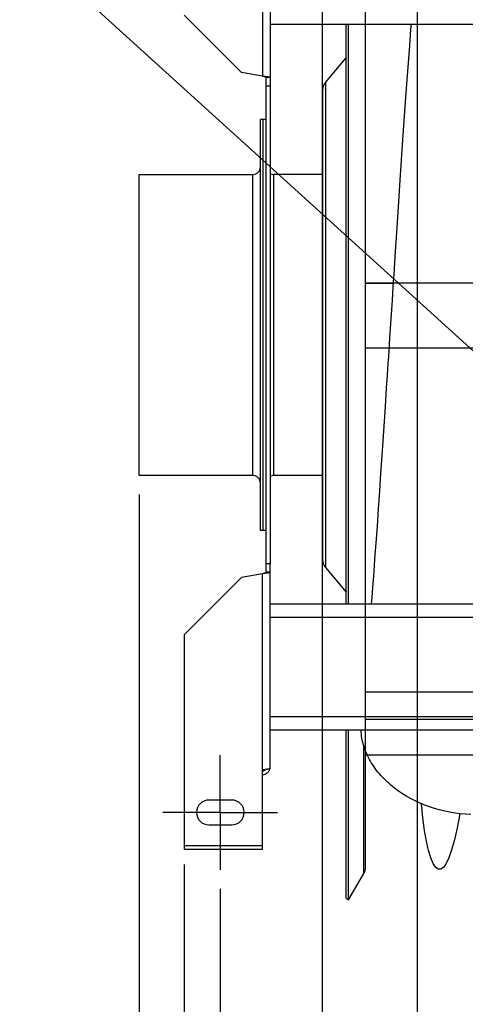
# Model space of a CAD drawing. Extents: x 0 to 420, y 0 to 297.
# Tile 3 of 18: x 143 to 167, y 56 to 108. Entities that reach past the tile are written whole.
import ezdxf

# ---------------------------------------------------------------- set-up
doc = ezdxf.new("R2010")
doc.units = 0
doc.header["$LTSCALE"] = 23.1
doc.linetypes.add('CENTER', pattern=[0.6, 0.375, -0.075, 0.075, -0.075])
doc.layers.get('0').update_dxf_attribs({"linetype": 'CONTINUOUS'})
for name, color, linetype in [('110528_DXF_CONTINUOUS_LINE', 7, 'CONTINUOUS'), ('110528_DXF_DIMENSION', 7, 'CONTINUOUS'), ('110534_DXF_AXIS', 7, 'CONTINUOUS'), ('110534_DXF_CONTINUOUS_LINE', 7, 'CONTINUOUS'), ('110651_DXF_CONTINUOUS_LINE', 7, 'CONTINUOUS'), ('110801_DXF_CONTINUOUS_LINE', 7, 'CONTINUOUS'), ('112850_DXF_CONTINUOUS_LINE', 7, 'CONTINUOUS'), ('AG_HOSE_100_DXF_CONTINUOUS', 7, 'CONTINUOUS'), ('ASE_65-100-75_DXF_DIMENSIO', 7, 'CONTINUOUS')]:
    doc.layers.add(name, color=color, linetype=linetype)
doc.styles.get("Standard").update_dxf_attribs({"font": 'txt', "width": 0.7})
doc.dimstyles.new('DIMSTYLE_1', dxfattribs={"dimtxt": 3.5, "dimasz": 3, "dimexe": 1.5, "dimexo": 1, "dimgap": 0.875, "dimtad": 1, "dimdec": 0, "dimlfac": 10, "dimtxsty": 'STANDARD', "dimblk": '_ARROW_FILLED', "dimblk1": '_ARROW_FILLED', "dimblk2": '_ARROW_FILLED', "dimcen": 0.09, "dimazin": 3, "dimtp": 0.8, "dimtm": 0.8, "dimtfac": 1, "dimtdec": 0, "dimtofl": 0, "dimtmove": 0, "dimatfit": 3, "dimtolj": 1})
doc.dimstyles.new('DIMSTYLE_2', dxfattribs={"dimtxt": 3.5, "dimasz": 3, "dimexe": 1.5, "dimexo": 1, "dimgap": 0.875, "dimtad": 1, "dimdec": 3, "dimlfac": 10, "dimtxsty": 'STANDARD', "dimblk": '_ARROW_FILLED', "dimblk1": '_ARROW_FILLED', "dimblk2": '_ARROW_FILLED', "dimcen": 0.09, "dimazin": 3, "dimtp": 0.8, "dimtm": 0.8, "dimtfac": 1, "dimtdec": 3, "dimtofl": 0, "dimtmove": 0, "dimatfit": 3, "dimtolj": 1})

# ---------------------------------------------------------------- blocks, each defined once
blk = doc.blocks.new('_ARROW_FILLED')
at = {"color": 0, "linetype": 'BYBLOCK'}
blk.add_solid([(0, 0), (-1, 0.167), (-1, -0.167)], dxfattribs=at)
blk = doc.blocks.new('*D2')
at = {"layer": 'ASE_65-100-75_DXF_DIMENSIO', "color": 2, "linetype": 'CONTINUOUS'}
for p, q in [((153.74, 62.155), (153.74, 44.105)), ((231.14, 62.155), (231.14, 44.105)), ((153.74, 45.605), (192.44, 45.605)), ((231.14, 45.605), (192.44, 45.605))]:
    blk.add_line(p, q, dxfattribs=at)
at = {"layer": 'ASE_65-100-75_DXF_DIMENSIO', "color": 2, "linetype": 'CONTINUOUS', "xscale": 3, "yscale": 3, "zscale": 3, "rotation": 180}
blk.add_blockref('_ARROW_FILLED', (153.74, 45.605), dxfattribs=at)
at = {"layer": 'ASE_65-100-75_DXF_DIMENSIO', "color": 2, "linetype": 'CONTINUOUS', "xscale": 3, "yscale": 3, "zscale": 3}
blk.add_blockref('_ARROW_FILLED', (231.14, 45.605), dxfattribs=at)
at = {"layer": 'ASE_65-100-75_DXF_DIMENSIO', "color": 2, "linetype": 'CONTINUOUS', "insert": (192.44, 49.98), "char_height": 3.5, "width": 12.375, "attachment_point": 2}
blk.add_mtext('774', dxfattribs=at)
blk = doc.blocks.new('*D3')
at = {"layer": 'ASE_65-100-75_DXF_DIMENSIO', "color": 2, "linetype": 'CONTINUOUS'}
for p, q in [((151.84, 63.428), (151.84, 34.105)), ((233.04, 63.428), (233.04, 34.105)), ((151.84, 35.605), (192.44, 35.605)), ((233.04, 35.605), (192.44, 35.605))]:
    blk.add_line(p, q, dxfattribs=at)
at = {"layer": 'ASE_65-100-75_DXF_DIMENSIO', "color": 2, "linetype": 'CONTINUOUS', "xscale": 3, "yscale": 3, "zscale": 3, "rotation": 180}
blk.add_blockref('_ARROW_FILLED', (151.84, 35.605), dxfattribs=at)
at = {"layer": 'ASE_65-100-75_DXF_DIMENSIO', "color": 2, "linetype": 'CONTINUOUS', "xscale": 3, "yscale": 3, "zscale": 3}
blk.add_blockref('_ARROW_FILLED', (233.04, 35.605), dxfattribs=at)
at = {"layer": 'ASE_65-100-75_DXF_DIMENSIO', "color": 2, "linetype": 'CONTINUOUS', "insert": (192.44, 39.98), "char_height": 3.5, "width": 11.25, "attachment_point": 2}
blk.add_mtext('812', dxfattribs=at)
blk = doc.blocks.new('*D4')
at = {"layer": 'ASE_65-100-75_DXF_DIMENSIO', "color": 2, "linetype": 'CONTINUOUS'}
for p, q in [((149.49, 82.78), (149.49, 24.105)), ((234.84, 77.597), (234.84, 24.105)), ((149.49, 25.605), (192.165, 25.605)), ((234.84, 25.605), (192.165, 25.605))]:
    blk.add_line(p, q, dxfattribs=at)
at = {"layer": 'ASE_65-100-75_DXF_DIMENSIO', "color": 2, "linetype": 'CONTINUOUS', "xscale": 3, "yscale": 3, "zscale": 3, "rotation": 180}
blk.add_blockref('_ARROW_FILLED', (149.49, 25.605), dxfattribs=at)
at = {"layer": 'ASE_65-100-75_DXF_DIMENSIO', "color": 2, "linetype": 'CONTINUOUS', "xscale": 3, "yscale": 3, "zscale": 3}
blk.add_blockref('_ARROW_FILLED', (234.84, 25.605), dxfattribs=at)
at = {"layer": 'ASE_65-100-75_DXF_DIMENSIO', "color": 2, "linetype": 'CONTINUOUS', "insert": (192.165, 29.98), "char_height": 3.5, "width": 12, "attachment_point": 2}
blk.add_mtext('854', dxfattribs=at)

msp = doc.modelspace()

# ---------------------------------------------------------------- linework, layer by layer
at = {"layer": '110528_DXF_CONTINUOUS_LINE', "color": 3, "linetype": 'CONTINUOUS'}
for p, q in [((160.32164, 77.05514), (160.32164, 107.38599)), ((159.24199, 104.33637), (160.32164, 105.62305)), ((159.08992, 103.91856), (159.08992, 79.39173)), ((159.24199, 78.97391), (160.32164, 77.68723)), ((160.32164, 61.65514), (160.32164, 70.46482))]:
    msp.add_line(p, q, dxfattribs=at)
at = {"layer": '110528_DXF_CONTINUOUS_LINE', "color": 7, "linetype": 'CONTINUOUS'}
for p, q in [((160.45155, 77.05514), (160.45155, 107.38599)), ((160.45155, 61.58014), (160.45155, 70.46482)), ((161.33767, 63.28912), (161.33767, 69.37481)), ((160.45155, 61.58014), (161.25059, 62.96412)), ((160.32164, 61.65514), (160.45155, 61.58014))]:
    msp.add_line(p, q, dxfattribs=at)
at = {"layer": '110528_DXF_CONTINUOUS_LINE', "color": 9, "linetype": 'CONTINUOUS'}
for p, q in [((159.24199, 104.33637), (159.24199, 78.97391)), ((161.25059, 62.96412), (161.25059, 69.62673))]:
    msp.add_line(p, q, dxfattribs=at)
at = {"layer": '110528_DXF_CONTINUOUS_LINE', "color": 3, "linetype": 'CONTINUOUS'}
for centre, start, end in [((159.73992, 103.91856), 140, 180), ((159.73992, 79.39172), 180, 220)]:
    msp.add_arc(centre, 0.65, start, end, dxfattribs=at)
at = {"layer": '110528_DXF_CONTINUOUS_LINE', "color": 7, "linetype": 'CONTINUOUS'}
msp.add_arc((160.68767, 63.28912), 0.65, 330, 360, dxfattribs=at)
at = {"layer": '110528_DXF_DIMENSION', "color": 2, "linetype": 'CONTINUOUS'}
msp.add_line((159.08992, 50.40572), (159.08992, 132.90457), dxfattribs=at)
at = {"layer": '110534_DXF_AXIS', "color": 7, "linetype": 'CENTER'}
for q in [(153.73992, 69.15515), (150.73991, 66.15514), (156.73993, 66.15514), (153.73992, 63.15513)]:
    msp.add_line((153.73992, 66.15514), q, dxfattribs=at)
at = {"layer": '110534_DXF_CONTINUOUS_LINE', "color": 9, "linetype": 'CONTINUOUS'}
for p, q in [((155.93992, 114.9074), (155.93992, 104.66649)), ((155.93992, 68.40289), (155.93992, 78.6438)), ((151.83992, 64.42849), (155.93992, 64.42849))]:
    msp.add_line(p, q, dxfattribs=at)
at = {"layer": '110534_DXF_CONTINUOUS_LINE', "color": 3, "linetype": 'CONTINUOUS'}
for p, q in [((156.33992, 114.84719), (156.33992, 79.15514)), ((151.83992, 107.86045), (154.83992, 104.86045)), ((155.93992, 104.66649), (154.83992, 104.86045)), ((156.33992, 68.4631), (156.33992, 79.15514)), ((151.83992, 75.44984), (154.83992, 78.44984)), ((155.93992, 78.6438), (154.83992, 78.44984)), ((151.83992, 75.44984), (151.83992, 64.22848)), ((155.93992, 64.22848), (155.93992, 68.40289)), ((154.33992, 66.80514), (153.13992, 66.80514)), ((153.13992, 65.50514), (154.33992, 65.50514)), ((151.83992, 64.22849), (155.93992, 64.22849))]:
    msp.add_line(p, q, dxfattribs=at)
at = {"layer": '110534_DXF_CONTINUOUS_LINE', "color": 7, "linetype": 'CONTINUOUS'}
for p, q in [((156.33992, 104.59346), (156.13992, 104.59346)), ((156.13992, 79.15514), (156.13992, 104.59346)), ((156.33992, 104.15514), (156.13992, 104.15514)), ((156.33992, 79.15514), (156.13992, 79.15514)), ((156.13992, 78.71682), (156.13992, 79.15514)), ((156.33992, 78.71682), (156.13992, 78.71682))]:
    msp.add_line(p, q, dxfattribs=at)
at = {"layer": '110534_DXF_CONTINUOUS_LINE', "color": 3, "linetype": 'CONTINUOUS'}
for centre, radius, start, end in [((155.94847, 68.52048), 0.39145, 349.89085, 350.655351), ((153.13992, 66.15514), 0.65, 90, 270), ((154.33992, 66.15514), 0.65, 270, 90)]:
    msp.add_arc(centre, radius, start, end, dxfattribs=at)
at = {"layer": '110534_DXF_CONTINUOUS_LINE', "color": 7, "linetype": 'CONTINUOUS'}
for points, knots in [([(156.13992, 104.59346), (156.13992, 104.60139), (156.11691, 104.61847), (156.0759, 104.63213), (156.0126, 104.64984), (155.96547, 104.66055), (155.93992, 104.66649)], [0, 0, 0, 0, 0.1095964, 0.32647794, 0.63723776, 1, 1, 1, 1]), ([(156.13992, 78.71682), (156.13992, 78.7089), (156.11691, 78.69182), (156.0759, 78.67816), (156.0126, 78.66044), (155.96547, 78.64973), (155.93992, 78.6438)], [0, 0, 0, 0, 0.1095964, 0.32647794, 0.63723776, 1, 1, 1, 1]), ([(155.93992, 68.32267), (155.9741, 68.32267), (156.04349, 68.34054), (156.09474, 68.39073), (156.11217, 68.41994)], [0, 0, 0, 0, 0.50119096, 1, 1, 1, 1])]:
    msp.add_open_spline(points, degree=3, knots=knots, dxfattribs=at)
at = {"layer": '110534_DXF_CONTINUOUS_LINE', "color": 3, "linetype": 'CONTINUOUS'}
for points, knots in [([(156.33992, 104.59346), (156.33992, 104.59744), (156.32801, 104.60619), (156.30572, 104.61308), (156.26831, 104.62226), (156.19653, 104.63471), (156.08531, 104.64963), (155.99096, 104.66056), (155.93992, 104.66649)], [0, 0, 0, 0, 0.0290834, 0.08885385, 0.18164624, 0.30490852, 0.62429132, 1, 1, 1, 1]), ([(156.33992, 78.71682), (156.33992, 78.71284), (156.32801, 78.7041), (156.30572, 78.6972), (156.26831, 78.68802), (156.19653, 78.67558), (156.08531, 78.66066), (155.99096, 78.64973), (155.93992, 78.6438)], [0, 0, 0, 0, 0.0290834, 0.08885385, 0.18164624, 0.30490852, 0.62429132, 1, 1, 1, 1]), ([(155.93992, 68.40289), (155.99096, 68.40778), (156.06511, 68.41487), (156.15932, 68.42497), (156.21935, 68.43235), (156.26811, 68.43933), (156.30584, 68.4469), (156.32711, 68.45248), (156.33992, 68.45951), (156.33992, 68.4631)], [0, 0, 0, 0, 0.37771184, 0.54853637, 0.69852876, 0.82207755, 0.91471109, 0.97358369, 1, 1, 1, 1]), ([(156.33384, 68.45177), (156.3258, 68.40663), (156.29331, 68.3183), (156.20208, 68.21108), (156.07947, 68.14107), (155.98621, 68.1249), (155.93992, 68.1249)], [0, 0, 0, 0, 0.24875061, 0.49833507, 0.74886161, 1, 1, 1, 1])]:
    msp.add_open_spline(points, degree=3, knots=knots, dxfattribs=at)
at = {"layer": '110651_DXF_CONTINUOUS_LINE', "color": 3, "linetype": 'CONTINUOUS'}
for p, q in [((161.33767, 93.83733), (162.78161, 93.83733)), ((161.43106, 69.15514), (161.33767, 69.15514))]:
    msp.add_line(p, q, dxfattribs=at)
at = {"layer": '110801_DXF_CONTINUOUS_LINE', "color": 7, "linetype": 'CONTINUOUS'}
for p, q in [((156.33992, 107.387), (228.53992, 107.387)), ((156.33992, 107.38599), (228.53992, 107.38599)), ((228.53992, 77.05514), (156.33992, 77.05514)), ((228.53992, 70.46482), (156.33992, 70.46482))]:
    msp.add_line(p, q, dxfattribs=at)
at = {"layer": '110801_DXF_CONTINUOUS_LINE', "color": 9, "linetype": 'CONTINUOUS'}
for p, q in [((228.53992, 76.35514), (156.33992, 76.35514)), ((228.53992, 71.16482), (156.33992, 71.16482))]:
    msp.add_line(p, q, dxfattribs=at)
at = {"layer": '112850_DXF_CONTINUOUS_LINE', "color": 7, "linetype": 'CONTINUOUS'}
for p, q in [((155.98992, 102.40514), (155.83992, 102.40514)), ((155.83992, 80.90514), (155.83992, 102.40514)), ((156.13992, 102.40514), (155.98992, 102.40514)), ((155.98992, 80.90517), (155.98992, 102.40512)), ((155.98992, 80.90517), (155.98992, 102.40512)), ((149.48992, 99.53014), (155.43992, 99.53014)), ((149.48992, 83.78014), (149.48992, 99.53014)), ((159.08992, 99.53014), (156.53992, 99.53014)), ((155.43992, 83.78014), (149.48992, 83.78014)), ((159.08992, 83.78014), (156.53992, 83.78014)), ((155.98992, 80.90514), (155.83992, 80.90514)), ((156.13992, 80.90514), (155.98992, 80.90514))]:
    msp.add_line(p, q, dxfattribs=at)
at = {"layer": '112850_DXF_CONTINUOUS_LINE', "color": 9, "linetype": 'CONTINUOUS'}
for p, q in [((155.43992, 83.78014), (155.43992, 99.53014)), ((156.53992, 83.78014), (156.53992, 99.53014))]:
    msp.add_line(p, q, dxfattribs=at)
at = {"layer": '112850_DXF_CONTINUOUS_LINE', "color": 7, "linetype": 'CONTINUOUS'}
for centre, start, end in [((155.43992, 99.93014), 270, 360), ((156.53992, 99.93014), 240, 270), ((155.43992, 83.38014), 0, 90), ((156.53992, 83.38014), 90, 120)]:
    msp.add_arc(centre, 0.4, start, end, dxfattribs=at)
at = {"layer": 'AG_HOSE_100_DXF_CONTINUOUS', "color": 4, "linetype": 'CONTINUOUS'}
for p, q in [((164.03767, 185.79423), (164.03767, 17.76853)), ((75.31832, 173.47973), (246.86586, 17.76853))]:
    msp.add_line(p, q, dxfattribs=at)
at = {"layer": 'AG_HOSE_100_DXF_CONTINUOUS', "color": 9, "linetype": 'CONTINUOUS'}
for p, q in [((161.33767, 69.15514), (161.33767, 114.02014)), ((161.33767, 93.85925), (202.93767, 93.85925)), ((161.33767, 90.45755), (223.33767, 90.45755)), ((161.33767, 72.4727), (202.93767, 72.4727)), ((161.33767, 71.04048), (223.33767, 71.04048)), ((202.93767, 69.15514), (161.33767, 69.15514))]:
    msp.add_line(p, q, dxfattribs=at)
at = {"layer": 'AG_HOSE_100_DXF_CONTINUOUS', "color": 7, "linetype": 'CONTINUOUS'}
for p, q in [((163.63188, 106.25673), (163.56626, 105.37324)), ((163.56626, 105.37324), (163.50089, 104.47653)), ((163.50089, 104.47653), (163.43566, 103.56612)), ((163.43566, 103.56612), (163.3488, 102.33165)), ((163.3488, 102.33165), (163.26215, 101.07749)), ((163.26215, 101.07749), (163.15421, 99.4875)), ((163.15421, 99.4875), (163.02494, 97.55019)), ((163.02494, 97.55019), (162.9388, 96.24351)), ((162.9388, 96.24351), (162.87431, 95.25907)), ((162.87431, 95.25907), (162.83139, 94.60155)), ((162.74569, 93.28504), (162.72429, 92.95573)), ((162.51052, 89.6667), (162.46786, 89.01277)), ((162.46786, 89.01277), (162.42525, 88.36111)), ((162.42525, 88.36111), (162.3614, 87.38859)), ((162.3614, 87.38859), (162.27636, 86.10222)), ((162.27636, 86.10222), (162.19138, 84.82948)), ((162.19138, 84.82948), (162.12773, 83.88617)), ((162.12773, 83.88617), (162.06419, 82.95437)), ((162.06419, 82.95437), (162.00081, 82.03566)), ((162.00081, 82.03566), (161.93758, 81.13113)), ((161.93758, 81.13113), (161.87447, 80.24138)), ((161.87447, 80.24138), (161.83245, 79.6567)), ((161.83245, 79.6567), (161.79048, 79.0791)), ((161.79048, 79.0791), (161.74854, 78.50888)), ((161.74854, 78.50888), (161.70666, 77.94654)), ((161.70666, 77.94654), (161.66486, 77.39259)), ((161.66486, 77.39259), (161.63909, 77.05514))]:
    msp.add_line(p, q, dxfattribs=at)
for points in [[(163.71786, 107.387), (163.69771, 107.12503), (163.63188, 106.25673)], [(162.83139, 94.60155), (162.80995, 94.27254), (162.78852, 93.94345), (162.74569, 93.28504)], [(162.72429, 92.95573), (162.59596, 90.97996), (162.57459, 90.65109)], [(162.57459, 90.65109), (162.53187, 89.99442), (162.51052, 89.6667)]]:
    msp.add_lwpolyline(points, dxfattribs=at)
msp.add_open_spline([(166.83767, 66.04699), (166.10924, 66.07817), (164.68923, 66.34153), (163.10904, 67.15859), (162.12689, 68.05771), (161.57588, 68.80591), (161.21726, 69.61559), (161.11633, 70.18504), (161.1033, 70.46482)], degree=3, knots=[0, 0, 0, 0, 0.27774913, 0.54188017, 0.6654432, 0.78235738, 0.89330114, 1, 1, 1, 1], dxfattribs=at)
at = {"layer": 'AG_HOSE_100_DXF_CONTINUOUS', "color": 40, "linetype": 'CONTINUOUS'}
msp.add_open_spline([(166.27727, 66.08877), (165.51656, 61.84017), (164.65831, 62.42938), (164.26122, 66.61506)], degree=3, dxfattribs=at)

# ---------------------------------------------------------------- dimensions: what is measured, and where the dimension line sits
at = {"layer": 'ASE_65-100-75_DXF_DIMENSIO', "color": 2, "linetype": 'CONTINUOUS'}
for base, p1, p2, dimstyle, picture, middle in [((149.4899195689, 25.6051987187), (234.8399195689, 78.5974521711), (149.4899195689, 83.7801435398), 'DIMSTYLE_1', '*D4', (191.6649197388, 25.6051987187)), ((151.83992, 35.6052), (233.03992, 64.42849), (151.83992, 64.42849), 'DIMSTYLE_2', '*D3', (191.93992, 35.6052)), ((153.73992, 45.6052), (231.13992, 63.15513), (153.73992, 63.15513), 'DIMSTYLE_2', '*D2', (191.93992, 45.6052))]:
    dim = msp.add_linear_dim(base=base, p1=p1, p2=p2, angle=180, dimstyle=dimstyle, dxfattribs=at)
    dim.commit()
    dim.dimension.update_dxf_attribs({"geometry": picture, "text_midpoint": middle, "dimtype": 160})

doc.saveas('drawing.dxf')
